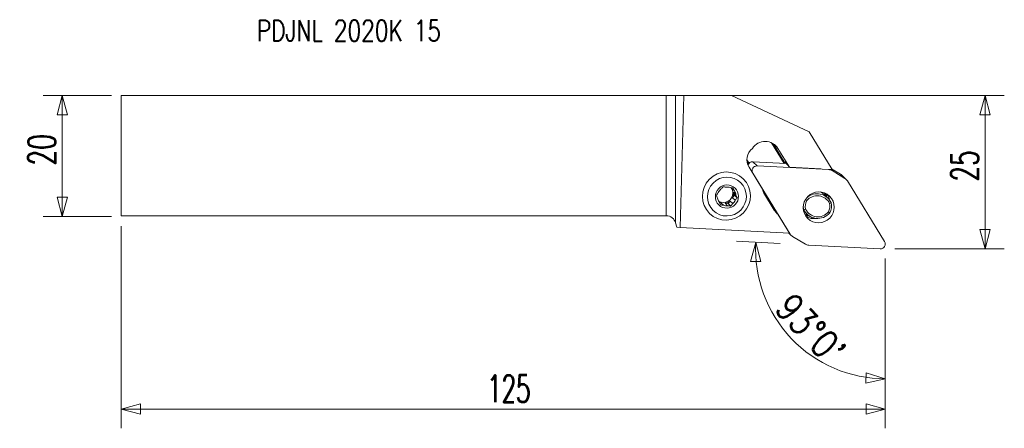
# Model space of a CAD drawing. Header units: millimetres. Extents: x -107 to 56, y -45 to 22.
import ezdxf

# ---------------------------------------------------------------- set-up
doc = ezdxf.new("R2010")
doc.units = ezdxf.units.MM
doc.layers.get('0').update_dxf_attribs({"linetype": 'CONTINUOUS'})
for name, color, linetype in [('1', 4, 'CONTINUOUS'), ('2', 7, 'CONTINUOUS'), ('SK1', 4, 'CONTINUOUS'), ('SK2', 7, 'CONTINUOUS'), ('SK6', 5, 'CONTINUOUS')]:
    doc.layers.add(name, color=color, linetype=linetype)
doc.styles.add('iso_b_vert', font='simplex.shx')
doc.dimstyles.get("Standard").update_dxf_attribs({"dimtxt": 0.18, "dimasz": 0.18, "dimexe": 0.18, "dimexo": 0.0625, "dimgap": 0.09, "dimtad": 1, "dimzin": 0, "dimdsep": 52, "dimtxsty": 'Standard', "dimcen": 0.09, "dimadec": 0, "dimazin": 0, "dimtfac": 1, "dimtdec": 4, "dimtofl": 0, "dimtmove": 0, "dimatfit": 3, "dimfxl": 1, "dimtolj": 1, "dimtzin": 0, "dimarcsym": 0})

# ---------------------------------------------------------------- blocks, each defined once
blk = doc.blocks.new('DimnDraft3D1')
at = {"layer": 'SK2', "lineweight": 13}
for p, q in [((-91.723493, 9.9375), (-103.060993, 9.9375)), ((-99.885993, 9.9375), (-100.736732, 6.762497)), ((-99.885993, -10.0625), (-99.885993, 9.9375)), ((-99.885993, 9.9375), (-99.035255, 6.762503)), ((-99.035255, 6.762503), (-100.736732, 6.762497)), ((-100.736732, -6.887503), (-99.035255, -6.887497)), ((-99.885993, -10.0625), (-100.736732, -6.887503)), ((-99.885993, -10.0625), (-99.035255, -6.887497)), ((-91.723493, -10.0625), (-103.060993, -10.0625))]:
    blk.add_line(p, q, dxfattribs=at)
at = {"layer": 'SK2', "lineweight": 13, "insert": (-101.010993, -1.625658), "char_height": 4.5, "attachment_point": 7, "rotation": 90, "line_spacing_factor": 1.084337, "style": 'iso_b_vert'}
blk.add_mtext('\\W0.6740;20', dxfattribs=at)
blk = doc.blocks.new('_CLOSED')
at = {"lineweight": -2}
for p, q in [((-1, 0.166667), (0, 0)), ((-1, 0.166667), (-1, -0.166667)), ((0, 0), (-1, -0.166667)), ((0, 0), (-1, 0))]:
    blk.add_line(p, q, dxfattribs=at)
blk = doc.blocks.new('DimnDraft3D2')
at = {"layer": '2', "lineweight": 13}
for p, q in [((1.5875, 9.9375), (55.889007, 9.9375)), ((52.714007, 9.9375), (51.863268, 6.762497)), ((52.714007, -15.4125), (52.714007, 9.9375)), ((52.714007, 9.9375), (53.564745, 6.762503)), ((53.564745, 6.762503), (51.863268, 6.762497)), ((51.863268, -12.237503), (53.564745, -12.237497)), ((52.714007, -15.4125), (51.863268, -12.237503)), ((52.714007, -15.4125), (53.564745, -12.237497)), ((37.801507, -15.4125), (55.889007, -15.4125))]:
    blk.add_line(p, q, dxfattribs=at)
at = {"layer": '2', "lineweight": 13, "insert": (51.589007, -4.300658), "char_height": 4.5, "attachment_point": 7, "rotation": 90, "line_spacing_factor": 1.084337, "style": 'iso_b_vert'}
blk.add_mtext('\\W0.6740;25', dxfattribs=at)
blk = doc.blocks.new('DimnDraft3D3')
at = {"layer": 'SK2', "lineweight": 13}
for p, q in [((-90.135993, -11.65), (-90.135993, -45.0875)), ((36.214007, -17), (36.214007, -45.0875)), ((-90.135993, -41.9125), (-86.960996, -41.061761)), ((-90.135993, -41.9125), (36.214007, -41.9125)), ((-90.135993, -41.9125), (-86.96099, -42.763239)), ((-86.960996, -41.061761), (-86.96099, -42.763239)), ((36.214007, -41.9125), (33.039004, -41.061761)), ((33.03901, -42.763239), (33.039004, -41.061761)), ((36.214007, -41.9125), (33.03901, -42.763239))]:
    blk.add_line(p, q, dxfattribs=at)
at = {"layer": 'SK2', "lineweight": 13, "insert": (-29.64323, -40.7875), "char_height": 4.5, "attachment_point": 7, "line_spacing_factor": 1.084337, "style": 'iso_b_vert'}
blk.add_mtext('\\W0.6217;125', dxfattribs=at)
blk = doc.blocks.new('DimnDraft3D4')
at = {"layer": '2', "lineweight": 13}
for p, q in [((18.813948, -14.54329), (11.632337, -14.166917)), ((14.802985, -14.333084), (13.903435, -17.494604)), ((14.802985, -14.333084), (15.604711, -17.52081)), ((15.604711, -17.52081), (13.903435, -17.494604)), ((36.214007, -17), (36.214007, -40.070593)), ((33.009747, -37.628449), (33.072602, -35.928133)), ((36.214007, -36.895593), (33.009747, -37.628449)), ((36.214007, -36.895593), (33.072602, -35.928133))]:
    blk.add_line(p, q, dxfattribs=at)
blk.add_arc((36.214007, -15.455188), 21.440405, 177, 270, dxfattribs=at)
at = {"layer": '2', "lineweight": 13, "insert": (17.713747, -25.472976), "char_height": 4.5, "attachment_point": 7, "rotation": 313.5, "line_spacing_factor": 1.084337, "style": 'iso_b_vert'}
blk.add_mtext("\\W0.8292;93%%d0'", dxfattribs=at)

msp = doc.modelspace()

# ---------------------------------------------------------------- linework, layer by layer
at = {"layer": '1', "lineweight": 18}
for p, q in [((0, -9.938), (0, 9.938)), ((1.545, 9.943), (2.921, 9.965)), ((1.545, 9.943), (1.545, -11.123)), ((2.289, -11.871), (2.921, 9.965)), ((10.753, 9.961), (2.921, 9.965)), ((23.605, 3.928), (10.753, 9.961)), ((23.605, 3.928), (27.423, -2.31)), ((19.487, -1.27), (17.415, 2.114)), ((17.692, 1.96), (19.675, -1.28)), ((17.885, 1.822), (18.456, 1.178)), ((18.456, 1.178), (20.345, -1.908)), ((13.333, -0.669), (13.688, -1.249)), ((13.335, -0.789), (13.646, -1.297)), ((14.31, -0.999), (19.801, -1.287)), ((14.31, -0.999), (15.026, -1.696)), ((20.345, -1.908), (19.587, -1.043)), ((19.667, -1.181), (19.73, -1.283)), ((19.711, -1.183), (19.667, -1.181)), ((15.91, -5.563), (13.682, -1.923)), ((14.301, -2.902), (14.253, -2.856)), ((20.458, -12.961), (14.301, -2.902)), ((15.026, -1.696), (26.858, -2.316)), ((25.575, -2.205), (20.345, -1.908)), ((26.858, -2.316), (26.81, -2.27)), ((27.423, -2.31), (26.928, -2.282)), ((27.212, -2.298), (27.399, -2.48)), ((27.338, -2.171), (28.825, -3.054)), ((27.399, -2.48), (29.541, -3.751)), ((29.541, -3.751), (28.825, -3.054)), ((29.76, -3.919), (29.044, -3.222)), ((12.729, -3.811), (12.682, -3.765)), ((29.942, -4.147), (36.099, -14.205)), ((10.797, -5.318), (10.839, -5.419)), ((11.265, -5.835), (10.839, -5.419)), ((11.096, -6.044), (11.297, -6.533)), ((11.096, -6.044), (11.523, -6.46)), ((16.232, -6.375), (17.853, -9.024)), ((26.724, -7.023), (26.138, -6.452)), ((8.779, -7.745), (9.034, -7.776)), ((9.46, -8.192), (9.034, -7.776)), ((9.707, -7.859), (10.233, -7.923)), ((9.707, -7.859), (10.133, -8.275)), ((10.557, -7.499), (10.233, -7.923)), ((10.672, -8.352), (10.233, -7.923)), ((10.557, -7.499), (10.984, -7.915)), ((11.297, -6.533), (10.973, -6.957)), ((11.399, -7.373), (10.973, -6.957)), ((11.737, -6.961), (11.297, -6.533)), ((7.099, -9.495), (7.146, -9.541)), ((20.351, -12.817), (18.429, -9.679)), ((22.653, -8.858), (22.712, -8.916)), ((22.885, -9.315), (23.242, -9.662)), ((1.545, -11.123), (1.738, -11.842)), ((2.289, -11.871), (1.738, -11.842)), ((20.351, -12.817), (2.289, -11.871)), ((20.254, -12.812), (20.64, -13.188)), ((20.308, -12.815), (20.458, -12.961)), ((23.001, -14.628), (20.859, -13.357)), ((35.374, -15.411), (23.542, -14.791))]:
    msp.add_line(p, q, dxfattribs=at)
at = {"layer": '1', "lineweight": 18, "extrusion": (0, 0, -1)}
msp.add_arc((0, -11.537), 1.6, 90, 165, dxfattribs=at)
for centre, major_axis, ratio, start_param, end_param in [((0, 9.944), (1.6, 0), 0.004363, 0.2617994, 1.5707963), ((19.682, -1.197), (0.096, -0.156), 0.022144, 1.6896889, -3.0110645)]:
    msp.add_ellipse(centre, major_axis=major_axis, ratio=ratio, start_param=start_param, end_param=end_param, dxfattribs=at)
at = {"layer": '1', "lineweight": 18}
for centre, major_axis, start_param, end_param in [((16.32, -0.147), (-1.755, -1.801), 2.8954631, -1.3769899), ((15.732, -0.651), (-1.685, -1.73), -1.689807, -0.2461296), ((14.259, -1.787), (-0.554, -0.569), -2.4277911, -1.0853188), ((14.975, -2.484), (0.554, 0.569), 0.7138015, 2.8954631), ((26.781, -3.507), (0.837, 0.86), 0.233836, 0.7138015), ((28.207, -4.081), (-0.837, -0.86), 3.141588, -2.9077567), ((28.923, -4.779), (0.837, 0.86), -0.2461296, 0.233836), ((9.999, -6.737), (1.085, 1.114), 1.4696572, 1.9127146), ((9.46, -6.211), (-1.085, -1.114), 0.2477431, 2.3369024), ((9.999, -6.737), (1.085, 1.114), 0.4224596, 0.865517), ((9.46, -6.211), (-1.085, -1.114), 2.3369024, 2.9638467), ((9.573, -6.321), (1.085, 1.114), -0.1816805, -0.0737473), ((9.573, -6.321), (1.085, 1.114), -1.2288781, -0.6247379), ((9.999, -6.737), (1.085, 1.114), -0.6247379, -0.1816805), ((18.439, -5.006), (1.814, 1.862), 2.5541253, 2.8954631), ((24.91, -8.885), (-1.814, -1.862), 2.783395, -1.6525422), ((24.323, -8.314), (1.814, 1.862), 0.0000071, 0.2981142), ((23.63, -7.024), (-1.989, -2.041), 2.4810389, 2.6109191), ((23.836, -7.225), (1.937, 1.988), -0.6797272, -0.4623644), ((24.484, -7.856), (1.799, 1.847), -0.6015668, -0.1976758), ((9.999, -6.737), (1.085, 1.114), 2.5168547, 2.9599121), ((9.573, -6.321), (1.085, 1.114), -2.9463653, -2.719133), ((9.573, -6.321), (1.085, 1.114), -2.2760756, -1.6719355), ((9.999, -6.737), (1.085, 1.114), -1.6719355, -1.2288781), ((25.017, -8.375), (1.431, 1.468), 1.8592248, 2.5703446), ((24.943, -8.918), (1.605, 1.647), -0.3451535, 1.6331302), ((25.017, -8.375), (1.431, 1.468), -1.2823679, -0.5712481), ((24.983, -8.342), (-1.64, -1.683), 1.8446917, 2.5848777), ((9.999, -6.737), (1.085, 1.114), -2.719133, -2.2760756), ((20.061, -7.655), (1.814, 1.862), 2.8954631, -3.0463845), ((24.983, -8.342), (-1.64, -1.683), -0.7949622, -0.556715), ((25.056, -7.8), (-1.814, -1.862), -0.3581977, 1.6461744), ((25.09, -7.833), (1.605, 1.647), 2.7964392, -1.5084625), ((23.63, -7.024), (-1.989, -2.041), 0.5306539, 0.6236993), ((23.836, -7.225), (1.937, 1.988), -2.6792581, -2.434252), ((24.484, -7.856), (1.799, 1.847), -2.9439185, -2.2028956), ((23.63, -7.024), (-2.07, -2.125), 0.7560427, 0.7788483), ((21.477, -12.329), (0.837, 0.86), 2.8954631, -2.9077567), ((23.619, -13.6), (0.837, 0.86), -2.9077567, -2.4277911), ((35.425, -14.624), (0.554, 0.569), -2.4277911, -0.2461296)]:
    msp.add_ellipse(centre, major_axis=major_axis, ratio=0.987534, start_param=start_param, end_param=end_param, dxfattribs=at)
for centre, major_axis in [((9.937, -6.676), (-2.791, -2.865)), ((10.023, -6.76), (-2.258, -2.317)), ((10.023, -6.76), (-1.345, -1.381)), ((25.2, -8.554), (1.799, 1.847))]:
    msp.add_ellipse(centre, major_axis=major_axis, ratio=0.987534, dxfattribs=at)
for points in [[(8.599, -6.1), (8.491, -6.248), (8.388, -6.393), (8.287, -6.537)], [(11.265, -5.835), (11.199, -5.67), (11.137, -5.513), (11.077, -5.359)], [(8.733, -7.638), (8.805, -7.808), (8.876, -7.975), (8.947, -8.14)], [(11.399, -7.373), (11.513, -7.23), (11.625, -7.094), (11.737, -6.961)], [(22.995, -7.279), (23.07, -7.332), (23.145, -7.385), (23.22, -7.439)], [(27.254, -7.769), (27.17, -7.814), (27.087, -7.859), (27.004, -7.904)], [(18.429, -9.679), (18.375, -9.633), (18.321, -9.588), (18.267, -9.543)], [(23.029, -8.847), (22.924, -8.87), (22.818, -8.893), (22.712, -8.916)], [(26.814, -9.312), (26.885, -9.357), (26.956, -9.401), (27.027, -9.446)]]:
    msp.add_open_spline(points, degree=3, dxfattribs=at)
for points, knots in [([(9.352, -5.146), (9.296, -5.213), (9.239, -5.281), (9.126, -5.419), (9.07, -5.488), (9.015, -5.558)], [0, 0, 0, 0, 0.5, 0.5, 1, 1, 1, 1]), ([(9.865, -5.199), (9.777, -5.189), (9.69, -5.18), (9.519, -5.162), (9.435, -5.154), (9.352, -5.146)], [0, 0, 0, 0, 0.5, 0.5, 1, 1, 1, 1]), ([(11.077, -5.359), (10.988, -5.345), (10.899, -5.332), (10.718, -5.306), (10.628, -5.294), (10.538, -5.281)], [0, 0, 0, 0, 0.5, 0.5, 1, 1, 1, 1]), ([(11.737, -6.961), (11.701, -6.878), (11.665, -6.794), (11.593, -6.627), (11.558, -6.543), (11.523, -6.46)], [0, 0, 0, 0, 0.5, 0.5, 1, 1, 1, 1]), ([(26.531, -6.853), (26.526, -6.84), (26.52, -6.827), (26.491, -6.761), (26.465, -6.708), (26.383, -6.552), (26.322, -6.451), (26.219, -6.306), (26.183, -6.259), (26.141, -6.208), (26.137, -6.203), (26.133, -6.199)], [0, 0, 0, 0, 0.0567521, 0.0567521, 0.2867858, 0.2867858, 0.7468531, 0.7468531, 0.9768867, 0.9768867, 1, 1, 1, 1]), ([(8.287, -6.537), (8.317, -6.614), (8.348, -6.693), (8.411, -6.852), (8.443, -6.932), (8.476, -7.013)], [0, 0, 0, 0, 0.5, 0.5, 1, 1, 1, 1]), ([(9.46, -8.192), (9.373, -8.182), (9.285, -8.173), (9.114, -8.156), (9.03, -8.147), (8.947, -8.14)], [0, 0, 0, 0, 0.5, 0.5, 1, 1, 1, 1]), ([(10.672, -8.352), (10.722, -8.279), (10.774, -8.206), (10.878, -8.06), (10.931, -7.988), (10.984, -7.915)], [0, 0, 0, 0, 0.5, 0.5, 1, 1, 1, 1]), ([(10.672, -8.352), (10.583, -8.338), (10.494, -8.325), (10.313, -8.299), (10.223, -8.287), (10.133, -8.275)], [0, 0, 0, 0, 0.5, 0.5, 1, 1, 1, 1]), ([(22.707, -9.116), (22.727, -9.142), (22.748, -9.167), (22.802, -9.229), (22.836, -9.265), (22.875, -9.304), (22.881, -9.311), (22.888, -9.317)], [0, 0, 0, 0, 0.3491803, 0.3491803, 0.8921136, 0.8921136, 1, 1, 1, 1]), ([(22.991, -9.746), (23.039, -9.756), (23.087, -9.766), (23.296, -9.811), (23.453, -9.846), (23.602, -9.88)], [0, 0, 0, 0, 0.2263963, 0.2263963, 1, 1, 1, 1])]:
    msp.add_open_spline(points, degree=3, knots=knots, dxfattribs=at)
msp.add_point((-90.136, 9.938), dxfattribs=at)
at = {"layer": 'SK1', "lineweight": 18}
for p, q in [((-90.136, 9.938), (-90.136, -9.938)), ((-90.136, 9.938), (0, 9.938)), ((0, -9.938), (0, 9.938)), ((-90.136, -9.938), (0, -9.938))]:
    msp.add_line(p, q, dxfattribs=at)

# ---------------------------------------------------------------- texts
at = {"layer": 'SK6', "lineweight": 13, "insert": (-67.72, 18.923), "char_height": 3.5, "attachment_point": 7, "line_spacing_factor": 1.084337, "style": 'iso_b_vert'}
msp.add_mtext('\\W0.7522;PDJNL 2020K 15', dxfattribs=at)

# ---------------------------------------------------------------- dimensions: what is measured, and where the dimension line sits
at = {"layer": '2', "lineweight": 13}
dim = msp.add_linear_dim(base=(52.714007, 9.9375), p1=(37.801507, -15.4125), p2=(1.5875, 9.9375), angle=90, dimstyle='Standard', override={"dimtxt": 4.5, "dimasz": 3.175, "dimexe": 3.175, "dimexo": 1.5875, "dimgap": 2.25, "dimtad": 1, "dimtih": 0, "dimtoh": 0, "dimdec": 1, "dimzin": 8, "dimpost": '<>', "dimtxsty": 'iso_b_vert', "dimblk1": 'CLOSED', "dimblk2": 'CLOSED', "dimsah": 1, "dimclrd": 9, "dimclre": 150, "dimclrt": 43, "dimtm": -0.005, "dimtdec": 2, "dimtofl": 1, "dimtmove": 0}, dxfattribs=at)
dim.commit()
dim.dimension.update_dxf_attribs({"geometry": 'DimnDraft3D2', "text_midpoint": (52.714007, -2.7375)})
dim = msp.add_angular_dim_2l(base=(20.662, -30.214), line1=((35.379, -15.411), (20.399, -14.626)), line2=((36.214, -15.412), (36.214, -13.825)), dimstyle='Standard', override={"dimpost": '<>'}, dxfattribs=at)
dim.commit()
dim.dimension.update_dxf_attribs({"geometry": 'DimnDraft3D4', "text_midpoint": (23.926, -27.116)})
at = {"layer": 'SK2', "lineweight": 13}
dim = msp.add_linear_dim(base=(-99.886, 9.938), p1=(-91.723, -10.062), p2=(-91.723, 9.938), angle=90, dimstyle='Standard', override={"dimtxt": 4.5, "dimasz": 3.175, "dimexe": 3.175, "dimexo": 1.5875, "dimgap": 2.25, "dimtad": 1, "dimtih": 0, "dimtoh": 0, "dimdec": 1, "dimzin": 8, "dimpost": '<>', "dimtxsty": 'iso_b_vert', "dimblk1": 'CLOSED', "dimblk2": 'CLOSED', "dimsah": 1, "dimclrd": 9, "dimclre": 150, "dimclrt": 43, "dimtm": -0.005, "dimtdec": 2, "dimtofl": 1, "dimtmove": 0}, dxfattribs=at)
dim.commit()
dim.dimension.update_dxf_attribs({"geometry": 'DimnDraft3D1', "text_midpoint": (-99.886, -0.062)})
dim = msp.add_linear_dim(base=(36.214007, -41.9125), p1=(-90.135993, -11.65), p2=(36.214007, -17), dimstyle='Standard', override={"dimtxt": 4.5, "dimasz": 3.175, "dimexe": 3.175, "dimexo": 1.5875, "dimgap": 2.25, "dimtad": 1, "dimtih": 0, "dimdec": 1, "dimzin": 8, "dimpost": '<>', "dimtxsty": 'iso_b_vert', "dimblk1": 'CLOSED', "dimblk2": 'CLOSED', "dimsah": 1, "dimclrd": 9, "dimclre": 150, "dimclrt": 43, "dimtm": -0.005, "dimtdec": 2, "dimtofl": 1, "dimtmove": 0}, dxfattribs=at)
dim.commit()
dim.dimension.update_dxf_attribs({"geometry": 'DimnDraft3D3', "text_midpoint": (-26.960993, -41.9125)})

doc.saveas('drawing.dxf')
